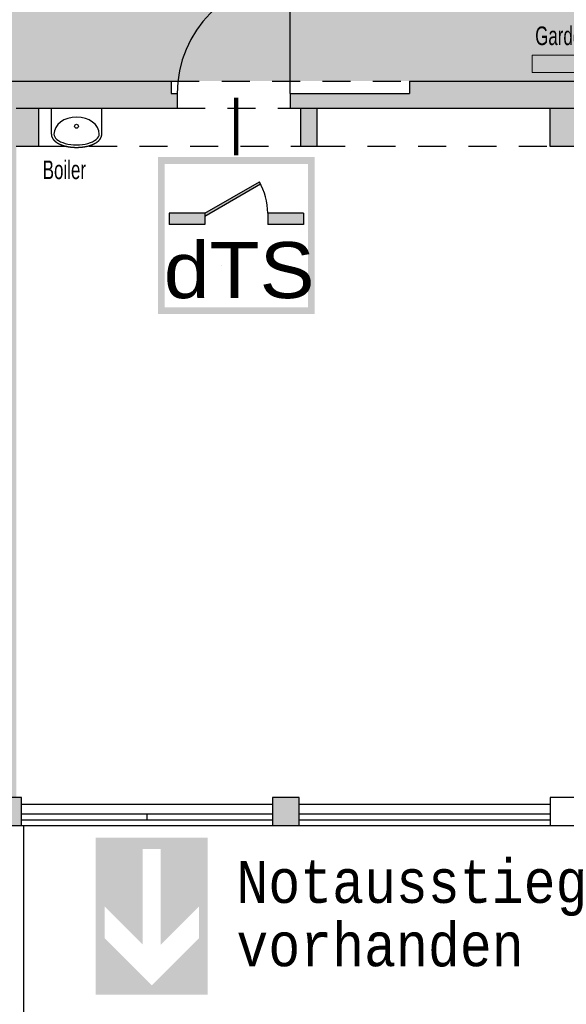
# Model space of a CAD drawing. Header units: metres. Extents: x -5 to 164, y -5 to 104.
# Tile 10 of 25: x 54.92 to 59.8, y 64.49 to 73.27. Entities that reach past the tile are written whole.
import ezdxf

# ---------------------------------------------------------------- set-up
doc = ezdxf.new("R2010")
doc.units = ezdxf.units.M
doc.header["$PDMODE"] = 65
for name, pattern in [('AUSGEZOGEN', [0]), ('LINIE_2', [0.45, 0.25, -0.2]), ('LINIE_9', [0.0003, 0, -0.0003])]:
    doc.linetypes.add(name, pattern=pattern)
for name, color, linetype, lineweight in [('XR$1$003ANVE1_ANSICHT_VERDECKT_1', 8, 'Continuous', 13), ('XR$1$003STTXT_BAUTEILBESCHRIFTUNG', 7, 'Continuous', 13), ('XR$1$003UZ013_BETON_STAHLBETON', 8, 'Continuous', 13), ('XR$1$003WN012_MAUERWERK', 1, 'Continuous', 13), ('XR$1$003WN111_ALLGEMEIN', 7, 'Continuous', 13), ('XR$1$004FE2DD_ZWEIDIMENSIONAL', 4, 'Continuous', 13), ('XR$1$004FEGLA_GLAS', 4, 'Continuous', 13), ('XR$1$004TT111_ALLGEMEIN', 7, 'Continuous', 13), ('XR$1$005BMENT_ENTWURF', 8, 'Continuous', 13), ('XR$1$005BSVEN_VORENTWURF', 7, 'Continuous', 13), ('XR$1$STANDARD', 7, 'Continuous', 25), ('XR$2$STANDARD', 7, 'Continuous', 25), ('XR$2$VERBAU-OBERSTER-RIEGEL', 7, 'Continuous', 13)]:
    doc.layers.add(name, color=color, linetype=linetype, lineweight=lineweight)
doc.styles.add('ARIAL', font='ARIAL.TTF')
doc.styles.add('LUCIDACONSOLE', font='LUCON.TTF')
doc.dimstyles.new('_DIMSTYLE_3', dxfattribs={"dimtxt": 0.75, "dimasz": 1, "dimexe": 0, "dimexo": 0, "dimgap": 0.375, "dimtad": 0, "dimrnd": 0.01, "dimzin": 4, "dimdsep": 46, "dimtxsty": 'Standard', "dimblk1": 'ALL_ML_STRICH', "dimblk2": 'ALL_ML_STRICH', "dimsah": 1, "dimcen": 0, "dimadec": 0, "dimazin": 0, "dimtfac": 1, "dimtdec": 0, "dimtix": 1, "dimtmove": 2, "dimatfit": 3, "dimfxl": 1, "dimtzin": 0, "dimlwd": 0, "dimlwe": 25, "dimarcsym": 0})

# ---------------------------------------------------------------- blocks, each defined once
blk = doc.blocks.new('ALL_ML_STRICH')
at = {"color": 0, "linetype": 'ByBlock', "lineweight": -2}
for p, q in [((0, -0.5), (0, 0.5)), ((-0.3, -0.3), (0.3, 0.3)), ((-1, 0), (0.5, 0))]:
    blk.add_line(p, q, dxfattribs=at)
blk = doc.blocks.new('*D10')
at = {"layer": 'DEFPOINTS', "color": 0, "linetype": 'AUSGEZOGEN', "lineweight": 25}
for p in [(39.3233, 66.0863), (100.0383, 66.0863), (39.3233, 58.1311)]:
    blk.add_point(p, dxfattribs=at)
at = {"layer": 'XR$2$STANDARD', "color": 0, "linetype": 'AUSGEZOGEN', "lineweight": -2}
for p, q in [((39.3233, 62.0036), (39.3233, 58.1311)), ((100.0383, 62.0036), (100.0383, 58.1311)), ((39.3233, 58.1311), (68.4933, 58.1311)), ((71.0871, 58.1311), (100.0383, 58.1311))]:
    blk.add_line(p, q, dxfattribs=at)
at = {"layer": 'XR$2$STANDARD', "color": 0, "linetype": 'AUSGEZOGEN', "lineweight": 25, "rotation": 180}
blk.add_blockref('ALL_ML_STRICH', (39.3233, 58.1311), dxfattribs=at)
at = {"layer": 'XR$2$STANDARD', "color": 0, "linetype": 'AUSGEZOGEN', "lineweight": 25}
blk.add_blockref('ALL_ML_STRICH', (100.0383, 58.1311), dxfattribs=at)
at = {"layer": 'XR$2$STANDARD', "color": 0, "linetype": 'AUSGEZOGEN', "lineweight": 25, "insert": (69.7902, 58.1311), "char_height": 0.75, "width": 2.329687, "attachment_point": 5}
blk.add_mtext('\\W0.62;\\A1;{60.71\\H0.495000;\\S^ ;}', dxfattribs=at)

msp = doc.modelspace()

# ---------------------------------------------------------------- hatches: boundary and pattern name
at = {"layer": 'XR$1$004TT111_ALLGEMEIN', "linetype": 'AUSGEZOGEN', "lineweight": 25}
h = msp.add_hatch(color=0, dxfattribs=at)
h.paths.add_polyline_path([(55.0883, 72.4863), (55.0883, 72.1463), (54.8883, 72.1463), (54.8883, 72.4863)], flags=16)
h.paths.add_polyline_path([(56.2708, 72.7263), (56.2708, 72.6163), (56.3233, 72.6163), (56.3233, 72.4863), (54.8883, 72.4863), (54.8883, 66.3363), (54.7383, 66.3363), (54.7383, 72.4863), (52.9733, 72.4863), (52.9733, 72.6163), (54.0358, 72.6163), (54.0358, 72.7263)], flags=16)
for points in [[(64.8533, 72.7263), (64.8533, 66.3363), (64.6583, 66.3363), (64.6583, 72.4863), (57.3333, 72.4863), (57.3333, 72.6163), (58.3958, 72.6163), (58.3958, 72.7263)], [(54.9333, 66.3363), (54.9333, 66.0863), (54.6933, 66.0863), (54.6933, 66.3363)], [(57.4133, 66.3363), (57.4133, 66.0863), (57.1733, 66.0863), (57.1733, 66.3363)]]:
    msp.add_hatch(color=0, dxfattribs=at).paths.add_polyline_path(points, flags=16)
h = msp.add_hatch(color=0, dxfattribs=at)
h.paths.add_polyline_path([(57.5733, 72.4863), (57.5733, 72.1463), (57.4233, 72.1463), (57.4233, 72.4863)], flags=16)
h.paths.add_polyline_path([(60.0683, 72.4863), (60.0683, 72.1463), (59.6483, 72.1463), (59.6483, 72.4863)], flags=16)
at = {"layer": 'XR$2$STANDARD', "linetype": 'AUSGEZOGEN', "lineweight": 140, "true_color": 0xc4ffc4}
h = msp.add_hatch(color=254, dxfattribs=at)
h.paths.add_polyline_path([(55.2175, 77.8813), (55.2175, 75.5988), (61.4201, 75.5988), (61.4201, 74.9188), (52.4279, 74.9188), (52.4279, 77.8811), (49.9233, 77.8813), (49.9733, 72.7263), (89.9783, 72.7263), (89.9783, 75.6813), (64.4583, 75.6813), (64.4583, 76.1313), (64.7183, 76.1313), (64.7183, 77.8813)])
h.paths.add_polyline_path([(50.9009, 76.109), (50.9009, 77.109), (52.3009, 77.109), (52.3009, 76.109)], flags=16)
at = {"layer": 'XR$2$STANDARD', "linetype": 'LINIE_9', "lineweight": 140}
h = msp.add_hatch(color=1, dxfattribs=at)
h.paths.add_polyline_path([(57.5519, 72.0482), (56.1519, 72.0482), (56.1519, 70.6482), (57.5519, 70.6482)])
h.paths.add_polyline_path([(56.2119, 71.9882), (57.4919, 71.9882), (57.4919, 70.7082), (56.2119, 70.7082)], flags=16)
at = {"layer": 'XR$2$STANDARD', "linetype": 'AUSGEZOGEN', "lineweight": 140}
for points in [[(56.5719, 71.5482), (56.5719, 71.523), (57.0678, 71.8093), (57.0569, 71.8282)], [(56.5719, 71.4482), (56.5719, 71.5482), (56.2519, 71.5482), (56.2519, 71.4482)], [(57.4519, 71.4482), (57.4519, 71.5482), (57.1319, 71.5482), (57.1319, 71.4482)]]:
    msp.add_hatch(color=0, dxfattribs=at).paths.add_polyline_path(points)
at = {"layer": 'XR$2$STANDARD', "linetype": 'AUSGEZOGEN', "lineweight": 25, "true_color": 0x00c600}
for points in [[(55.5971, 65.9764), (55.5971, 64.5764), (56.0971, 64.5764), (56.0971, 64.6594), (55.6771, 65.0794), (55.6771, 65.3622), (56.0171, 65.0222), (56.0171, 65.8764), (56.0971, 65.8764), (56.0971, 65.9764)], [(56.1771, 65.0222), (56.5171, 65.3622), (56.5171, 65.0794), (56.0971, 64.6594), (56.0971, 64.5764), (56.5971, 64.5764), (56.5971, 65.9764), (56.0971, 65.9764), (56.0971, 65.8764), (56.1771, 65.8764)]]:
    msp.add_hatch(color=92, dxfattribs=at).paths.add_polyline_path(points)

# ---------------------------------------------------------------- linework, layer by layer
at = {"layer": 'XR$1$003ANVE1_ANSICHT_VERDECKT_1', "color": 254, "linetype": 'AUSGEZOGEN', "lineweight": 25, "true_color": 0xf0f0b4}
for p, q in [((55.201, 72.4863), (55.651, 72.4863)), ((55.201, 72.2535), (55.201, 72.4863)), ((55.651, 72.2535), (55.651, 72.4863))]:
    msp.add_line(p, q, dxfattribs=at)
msp.add_lwpolyline([(55.201, 72.2535), (55.201, 72.253), (55.201, 72.2525), (55.201, 72.252), (55.201, 72.2516), (55.201, 72.2511), (55.201, 72.2506), (55.2011, 72.2501), (55.2011, 72.2497), (55.2011, 72.2492), (55.2011, 72.2487), (55.2012, 72.2483), (55.2012, 72.2478), (55.2013, 72.2473), (55.2013, 72.2468), (55.2013, 72.2464), (55.2014, 72.2459), (55.2014, 72.2454), (55.2015, 72.245), (55.2016, 72.2445), (55.2016, 72.244), (55.2017, 72.2435), (55.2018, 72.2431), (55.2018, 72.2426), (55.2019, 72.2421), (55.202, 72.2417), (55.2021, 72.2412), (55.2022, 72.2407), (55.2023, 72.2403), (55.2024, 72.2398), (55.2025, 72.2393), (55.2025, 72.2391), (55.2026, 72.2389), (55.2027, 72.2384), (55.2028, 72.238), (55.2029, 72.2375), (55.203, 72.237), (55.2031, 72.2366), (55.2032, 72.2361), (55.2033, 72.2357), (55.2035, 72.2352), (55.2036, 72.2347), (55.2037, 72.2343), (55.2039, 72.2338), (55.204, 72.2334), (55.2041, 72.2329), (55.2043, 72.2325), (55.2044, 72.232), (55.2046, 72.2316), (55.2047, 72.2311), (55.2049, 72.2307), (55.205, 72.2302), (55.2052, 72.2298), (55.2053, 72.2293), (55.2055, 72.2289), (55.2057, 72.2284), (55.2059, 72.228), (55.206, 72.2276), (55.2062, 72.2271), (55.2064, 72.2267), (55.2066, 72.2262), (55.2068, 72.2258), (55.2068, 72.2256), (55.2069, 72.2254), (55.2071, 72.2249), (55.2073, 72.2245), (55.2075, 72.2241), (55.2077, 72.2236), (55.2079, 72.2232), (55.2081, 72.2228), (55.2083, 72.2223), (55.2085, 72.2219), (55.2088, 72.2215), (55.209, 72.2211), (55.2092, 72.2206), (55.2094, 72.2202), (55.2096, 72.2198), (55.2099, 72.2194), (55.2101, 72.2189), (55.2103, 72.2185), (55.2105, 72.2181), (55.2108, 72.2177), (55.211, 72.2173), (55.2113, 72.2169), (55.2115, 72.2164), (55.2117, 72.216), (55.212, 72.2156), (55.2122, 72.2152), (55.2125, 72.2148), (55.2127, 72.2144), (55.213, 72.214), (55.2133, 72.2136), (55.2135, 72.2132), (55.2137, 72.213), (55.2138, 72.2128), (55.2141, 72.2124), (55.2143, 72.212), (55.2146, 72.2116), (55.2149, 72.2112), (55.2151, 72.2108), (55.2154, 72.2104), (55.2157, 72.21), (55.216, 72.2096), (55.2163, 72.2092), (55.2166, 72.2088), (55.2168, 72.2084), (55.2171, 72.208), (55.2174, 72.2076), (55.2177, 72.2073), (55.218, 72.2069), (55.2183, 72.2065), (55.2186, 72.2061), (55.2189, 72.2057), (55.2192, 72.2053), (55.2195, 72.205), (55.2198, 72.2046), (55.2202, 72.2042), (55.2205, 72.2038), (55.2208, 72.2035), (55.2211, 72.2031), (55.2214, 72.2027), (55.2217, 72.2023), (55.2221, 72.202), (55.2224, 72.2016), (55.2227, 72.2012), (55.2231, 72.2009), (55.2237, 72.2002), (55.2244, 72.1994), (55.225, 72.1987), (55.2257, 72.198), (55.2264, 72.1973), (55.2271, 72.1966), (55.2278, 72.1959), (55.2285, 72.1952), (55.2293, 72.1945), (55.23, 72.1939), (55.2307, 72.1932), (55.2315, 72.1925), (55.2322, 72.1918), (55.233, 72.1912), (55.2337, 72.1905), (55.2345, 72.1899), (55.2353, 72.1892), (55.236, 72.1886), (55.2368, 72.1879), (55.2376, 72.1873), (55.2384, 72.1866), (55.2392, 72.186), (55.2401, 72.1854), (55.2409, 72.1848), (55.2417, 72.1841), (55.2426, 72.1835), (55.2434, 72.1829), (55.2443, 72.1823), (55.2451, 72.1817), (55.2455, 72.1814), (55.246, 72.1811), (55.2468, 72.1805), (55.2477, 72.1799), (55.2486, 72.1793), (55.2495, 72.1787), (55.2504, 72.1782), (55.2513, 72.1776), (55.2522, 72.177), (55.2531, 72.1765), (55.254, 72.1759), (55.255, 72.1753), (55.2559, 72.1748), (55.2568, 72.1742), (55.2578, 72.1737), (55.2587, 72.1731), (55.2597, 72.1726), (55.2606, 72.172), (55.2616, 72.1715), (55.2626, 72.171), (55.2636, 72.1705), (55.2645, 72.1699), (55.2655, 72.1694), (55.2665, 72.1689), (55.2675, 72.1684), (55.2685, 72.1679), (55.2696, 72.1674), (55.2706, 72.1669), (55.2716, 72.1664), (55.2726, 72.1659), (55.2737, 72.1654), (55.2742, 72.1652), (55.2747, 72.1649), (55.2758, 72.1644), (55.2768, 72.164), (55.2779, 72.1635), (55.2789, 72.163), (55.28, 72.1625), (55.2811, 72.1621), (55.2821, 72.1616), (55.2832, 72.1612), (55.2843, 72.1607), (55.2854, 72.1603), (55.2865, 72.1598), (55.2876, 72.1594), (55.2887, 72.159), (55.2898, 72.1585), (55.291, 72.1581), (55.2921, 72.1577), (55.2932, 72.1573), (55.2943, 72.1568), (55.2955, 72.1564), (55.2966, 72.156), (55.2978, 72.1556), (55.2989, 72.1552), (55.3001, 72.1548), (55.3012, 72.1544), (55.3024, 72.154), (55.3036, 72.1537), (55.3048, 72.1533), (55.3059, 72.1529), (55.3071, 72.1525), (55.3077, 72.1523), (55.3083, 72.1522), (55.3095, 72.1518), (55.3107, 72.1514), (55.3119, 72.1511), (55.3131, 72.1507), (55.3143, 72.1504), (55.3155, 72.15), (55.3168, 72.1497), (55.318, 72.1493), (55.3192, 72.149), (55.3204, 72.1487), (55.3217, 72.1483), (55.3229, 72.148), (55.3241, 72.1477), (55.3254, 72.1474), (55.3266, 72.1471), (55.3279, 72.1468), (55.3291, 72.1465), (55.3304, 72.1462), (55.3317, 72.1459), (55.3329, 72.1456), (55.3342, 72.1453), (55.3355, 72.145), (55.3368, 72.1447), (55.338, 72.1445), (55.3393, 72.1442), (55.3406, 72.1439), (55.3419, 72.1437), (55.3432, 72.1434), (55.3445, 72.1432), (55.3451, 72.143), (55.3458, 72.1429), (55.3471, 72.1427), (55.3484, 72.1424), (55.3497, 72.1422), (55.351, 72.1419), (55.3523, 72.1417), (55.3536, 72.1415), (55.355, 72.1413), (55.3563, 72.1411), (55.3576, 72.1408), (55.3589, 72.1406), (55.3603, 72.1404), (55.3616, 72.1402), (55.3629, 72.14), (55.3643, 72.1398), (55.3656, 72.1396), (55.3669, 72.1395), (55.3683, 72.1393), (55.3696, 72.1391), (55.371, 72.1389), (55.3723, 72.1388), (55.3737, 72.1386), (55.375, 72.1384), (55.3764, 72.1383), (55.3777, 72.1381), (55.3791, 72.138), (55.3805, 72.1379), (55.3818, 72.1377), (55.3832, 72.1376), (55.3845, 72.1375), (55.3856, 72.1374), (55.3866, 72.1373), (55.3887, 72.1371), (55.3908, 72.1369), (55.3929, 72.1368), (55.395, 72.1366), (55.397, 72.1365), (55.3991, 72.1363), (55.4012, 72.1362), (55.4033, 72.1361), (55.4054, 72.136), (55.4075, 72.1359), (55.4096, 72.1358), (55.4117, 72.1358), (55.4138, 72.1357), (55.4159, 72.1357), (55.418, 72.1356), (55.4202, 72.1356), (55.4223, 72.1356), (55.4244, 72.1355), (55.4265, 72.1355), (55.4286, 72.1355), (55.4307, 72.1356), (55.4328, 72.1356), (55.4349, 72.1356), (55.437, 72.1357), (55.4391, 72.1357), (55.4412, 72.1358), (55.4433, 72.1359), (55.4454, 72.136), (55.4475, 72.1361), (55.4486, 72.1361), (55.4496, 72.1362), (55.4517, 72.1363), (55.4538, 72.1364), (55.4559, 72.1365), (55.458, 72.1367), (55.4601, 72.1368), (55.4622, 72.137), (55.4642, 72.1372), (55.4663, 72.1374), (55.4684, 72.1375), (55.4704, 72.1378), (55.4725, 72.138), (55.4746, 72.1382), (55.4766, 72.1384), (55.4787, 72.1387), (55.4807, 72.1389), (55.4828, 72.1392), (55.4848, 72.1394), (55.4868, 72.1397), (55.4889, 72.14), (55.4909, 72.1403), (55.4929, 72.1406), (55.4949, 72.1409), (55.4969, 72.1413), (55.4989, 72.1416), (55.5009, 72.1419), (55.5029, 72.1423), (55.5049, 72.1427), (55.5069, 72.143), (55.5088, 72.1434), (55.5098, 72.1436), (55.5108, 72.1438), (55.5127, 72.1442), (55.5147, 72.1446), (55.5166, 72.1451), (55.5186, 72.1455), (55.5205, 72.1459), (55.5224, 72.1464), (55.5243, 72.1468), (55.5262, 72.1473), (55.5281, 72.1478), (55.53, 72.1483), (55.5318, 72.1488), (55.5337, 72.1493), (55.5355, 72.1498), (55.5374, 72.1503), (55.5392, 72.1508), (55.541, 72.1514), (55.5429, 72.1519), (55.5447, 72.1525), (55.5465, 72.153), (55.5483, 72.1536), (55.55, 72.1542), (55.5518, 72.1548), (55.5535, 72.1554), (55.5553, 72.156), (55.557, 72.1566), (55.5587, 72.1573), (55.5605, 72.1579), (55.5622, 72.1585), (55.5638, 72.1592), (55.5645, 72.1595), (55.5651, 72.1597), (55.5663, 72.1602), (55.5676, 72.1607), (55.5688, 72.1612), (55.57, 72.1617), (55.5712, 72.1622), (55.5724, 72.1628), (55.5736, 72.1633), (55.5748, 72.1638), (55.576, 72.1644), (55.5772, 72.1649), (55.5784, 72.1654), (55.5796, 72.166), (55.5807, 72.1666), (55.5819, 72.1671), (55.583, 72.1677), (55.5842, 72.1683), (55.5853, 72.1688), (55.5864, 72.1694), (55.5875, 72.17), (55.5886, 72.1706), (55.5897, 72.1712), (55.5908, 72.1718), (55.5919, 72.1724), (55.593, 72.173), (55.5941, 72.1736), (55.5952, 72.1742), (55.5962, 72.1749), (55.5973, 72.1755), (55.5983, 72.1761), (55.5987, 72.1764), (55.5992, 72.1767), (55.6, 72.1772), (55.6009, 72.1777), (55.6017, 72.1783), (55.6026, 72.1788), (55.6034, 72.1794), (55.6043, 72.1799), (55.6051, 72.1805), (55.6059, 72.1811), (55.6067, 72.1816), (55.6075, 72.1822), (55.6083, 72.1828), (55.6091, 72.1833), (55.6099, 72.1839), (55.6107, 72.1845), (55.6115, 72.1851), (55.6123, 72.1857), (55.613, 72.1863), (55.6138, 72.1869), (55.6145, 72.1875), (55.6153, 72.1881), (55.616, 72.1887), (55.6168, 72.1893), (55.6175, 72.1899), (55.6182, 72.1905), (55.619, 72.1912), (55.6197, 72.1918), (55.6204, 72.1924), (55.6211, 72.1931), (55.6218, 72.1937), (55.622, 72.1939), (55.6223, 72.1942), (55.6228, 72.1947), (55.6234, 72.1952), (55.6239, 72.1957), (55.6244, 72.1962), (55.625, 72.1967), (55.6255, 72.1973), (55.626, 72.1978), (55.6265, 72.1983), (55.627, 72.1988), (55.6275, 72.1994), (55.628, 72.1999), (55.6285, 72.2004), (55.629, 72.201), (55.6294, 72.2015), (55.6299, 72.202), (55.6304, 72.2026), (55.6309, 72.2031), (55.6313, 72.2037), (55.6318, 72.2042), (55.6322, 72.2048), (55.6327, 72.2053), (55.6331, 72.2059), (55.6336, 72.2064), (55.634, 72.207), (55.6344, 72.2076), (55.6349, 72.2081), (55.6353, 72.2087), (55.6357, 72.2093), (55.6361, 72.2098), (55.6363, 72.2101), (55.6365, 72.2104), (55.6369, 72.211), (55.6373, 72.2116), (55.6377, 72.2122), (55.6381, 72.2127), (55.6385, 72.2133), (55.6389, 72.2139), (55.6393, 72.2145), (55.6396, 72.2151), (55.64, 72.2157), (55.6404, 72.2163), (55.6407, 72.2169), (55.6411, 72.2175), (55.6414, 72.2181), (55.6417, 72.2187), (55.6421, 72.2194), (55.6424, 72.22), (55.6427, 72.2206), (55.6431, 72.2212), (55.6434, 72.2218), (55.6437, 72.2225), (55.644, 72.2231), (55.6443, 72.2237), (55.6446, 72.2243), (55.6448, 72.225), (55.6451, 72.2256), (55.6454, 72.2263), (55.6456, 72.2269), (55.6459, 72.2275), (55.6462, 72.2282), (55.6463, 72.2284), (55.6464, 72.2287), (55.6465, 72.2292), (55.6467, 72.2297), (55.6469, 72.2302), (55.6471, 72.2307), (55.6473, 72.2312), (55.6474, 72.2317), (55.6476, 72.2322), (55.6477, 72.2327), (55.6479, 72.2332), (55.6481, 72.2337), (55.6482, 72.2342), (55.6484, 72.2348), (55.6485, 72.2353), (55.6486, 72.2358), (55.6488, 72.2363), (55.6489, 72.2368), (55.649, 72.2373), (55.6492, 72.2378), (55.6493, 72.2384), (55.6494, 72.2389), (55.6495, 72.2394), (55.6496, 72.2399), (55.6497, 72.2404), (55.6498, 72.241), (55.6499, 72.2415), (55.65, 72.242), (55.6501, 72.2425), (55.6502, 72.2431), (55.6502, 72.2436), (55.6503, 72.2438), (55.6503, 72.2439), (55.6503, 72.2442), (55.6504, 72.2446), (55.6504, 72.2449), (55.6505, 72.2452), (55.6505, 72.2456), (55.6505, 72.2459), (55.6506, 72.2462), (55.6506, 72.2465), (55.6506, 72.2469), (55.6507, 72.2472), (55.6507, 72.2475), (55.6507, 72.2479), (55.6508, 72.2482), (55.6508, 72.2485), (55.6508, 72.2488), (55.6508, 72.2492), (55.6509, 72.2495), (55.6509, 72.2498), (55.6509, 72.2502), (55.6509, 72.2505), (55.6509, 72.2508), (55.6509, 72.2511), (55.6509, 72.2515), (55.6509, 72.2518), (55.651, 72.2521), (55.651, 72.2525), (55.651, 72.2528), (55.651, 72.2531), (55.651, 72.2535)], dxfattribs=at)
msp.add_circle((55.4252, 72.324), 0.0173, dxfattribs=at)
for ratio, start_param, end_param in [(0.753549, 3.141593, 6.283185), (0.470674, 0, 3.141593)]:
    msp.add_ellipse((55.426, 72.2535), major_axis=(-0.2023, 0), ratio=ratio, start_param=start_param, end_param=end_param, dxfattribs=at)
at = {"layer": 'XR$1$003STTXT_BAUTEILBESCHRIFTUNG', "color": 1, "linetype": 'AUSGEZOGEN', "lineweight": 25}
for p, q in [((54.9333, 66.2763), (57.1733, 66.2763)), ((57.4133, 66.2763), (59.6533, 66.2763)), ((54.9333, 66.0863), (57.1733, 66.0863)), ((57.4133, 66.0863), (59.6533, 66.0863))]:
    msp.add_line(p, q, dxfattribs=at)
at = {"layer": 'XR$1$003UZ013_BETON_STAHLBETON', "color": 0, "linetype": 'AUSGEZOGEN', "lineweight": 25}
for p, q in [((57.1733, 66.1863), (54.9333, 66.1863)), ((56.0533, 66.1863), (56.0533, 66.1363)), ((59.6533, 66.1863), (57.4133, 66.1863)), ((54.9333, 66.1363), (57.1733, 66.1363)), ((57.4133, 66.1363), (59.6533, 66.1363))]:
    msp.add_line(p, q, dxfattribs=at)
at = {"layer": 'XR$1$003WN012_MAUERWERK', "color": 204, "linetype": 'AUSGEZOGEN', "lineweight": 13, "true_color": 0x821eb4}
msp.add_lwpolyline([(59.4922, 72.9585), (63.5791, 72.9585), (63.5791, 72.8043), (59.4922, 72.8043), (59.4922, 72.9585)], close=True, dxfattribs=at)
at = {"layer": 'XR$1$003WN111_ALLGEMEIN', "color": 2, "linetype": 'AUSGEZOGEN', "lineweight": 25}
for p, q in [((54.0358, 72.7263), (56.2708, 72.7263)), ((56.2708, 72.7263), (56.2708, 72.6163)), ((58.3958, 72.7263), (66.6108, 72.7263)), ((58.3958, 72.7263), (58.3958, 72.6163)), ((56.2708, 72.6163), (56.3233, 72.6163)), ((56.3233, 72.6163), (56.3233, 72.4863)), ((57.3333, 72.6163), (58.3958, 72.6163)), ((57.3333, 72.6163), (57.3333, 72.4863)), ((54.8883, 72.4863), (56.3233, 72.4863)), ((55.0883, 72.1463), (55.0883, 72.4863)), ((57.3333, 72.4863), (64.6583, 72.4863)), ((57.4233, 72.4863), (57.4233, 72.1463)), ((57.5733, 72.1463), (57.5733, 72.4863)), ((57.5733, 72.4863), (59.6483, 72.4863)), ((59.6483, 72.4863), (59.6483, 72.1463)), ((54.8883, 72.1463), (55.0883, 72.1463)), ((57.4233, 72.1463), (57.5733, 72.1463)), ((59.6483, 72.1463), (60.0683, 72.1463))]:
    msp.add_line(p, q, dxfattribs=at)
at = {"layer": 'XR$1$003WN111_ALLGEMEIN', "color": 0, "linetype": 'AUSGEZOGEN', "lineweight": 25}
msp.add_line((54.9527, 66.0863), (54.9527, 62.0863), dxfattribs=at)
at = {"layer": 'XR$1$003WN111_ALLGEMEIN', "color": 2, "linetype": 'AUSGEZOGEN', "lineweight": 25}
for points in [[(54.6933, 66.3363), (54.6933, 66.0863), (54.9333, 66.0863), (54.9333, 66.3363), (54.6933, 66.3363)], [(57.1733, 66.3363), (57.1733, 66.0863), (57.4133, 66.0863), (57.4133, 66.3363), (57.1733, 66.3363)], [(59.6533, 66.3363), (59.6533, 66.0863), (59.8933, 66.0863), (59.8933, 66.3363), (59.6533, 66.3363)]]:
    msp.add_lwpolyline(points, close=True, dxfattribs=at)
at = {"layer": 'XR$1$004FE2DD_ZWEIDIMENSIONAL', "color": 1, "linetype": 'AUSGEZOGEN', "lineweight": 25}
msp.add_line((57.3333, 72.6163), (57.3333, 73.6263), dxfattribs=at)
msp.add_arc((57.3333, 72.6163), 1.01, 90, 180, dxfattribs=at)
at = {"layer": 'XR$1$005BMENT_ENTWURF', "color": 254, "linetype": 'LINIE_2', "lineweight": 25, "true_color": 0xf0f0b4}
for p, q in [((56.2708, 72.7263), (58.3958, 72.7263)), ((56.3233, 72.4863), (57.3333, 72.4863)), ((55.0883, 72.1463), (57.4233, 72.1463)), ((57.5733, 72.1463), (59.6483, 72.1463))]:
    msp.add_line(p, q, dxfattribs=at)
at = {"layer": 'XR$1$STANDARD', "color": 1, "linetype": 'AUSGEZOGEN', "lineweight": 140}
msp.add_line((56.8487, 72.0663), (56.8487, 72.5764), dxfattribs=at)
at = {"layer": 'XR$2$STANDARD', "color": 1, "linetype": 'AUSGEZOGEN', "lineweight": 25}
for p, q in [((56.5719, 71.5482), (57.0569, 71.8282)), ((56.5719, 71.523), (57.0678, 71.8093)), ((56.2519, 71.5482), (56.2519, 71.4482)), ((56.5719, 71.5482), (56.2519, 71.5482)), ((56.5719, 71.5482), (56.5719, 71.4482)), ((57.1319, 71.5482), (57.1319, 71.4482)), ((57.4519, 71.5482), (57.1319, 71.5482)), ((57.4519, 71.5482), (57.4519, 71.4482)), ((56.5719, 71.4482), (56.2519, 71.4482)), ((57.4519, 71.4482), (57.1319, 71.4482))]:
    msp.add_line(p, q, dxfattribs=at)
msp.add_arc((56.5719, 71.5482), 0.56, 0, 30, dxfattribs=at)
at = {"layer": 'XR$2$VERBAU-OBERSTER-RIEGEL', "color": 1, "linetype": 'AUSGEZOGEN', "lineweight": 25}
msp.add_line((56.7148, 71.0818), (56.7149, 71.0818), dxfattribs=at)

# ---------------------------------------------------------------- texts
at = {"layer": 'XR$1$003WN012_MAUERWERK', "color": 204, "linetype": 'AUSGEZOGEN', "lineweight": 13, "true_color": 0x821eb4, "insert": (59.5185, 73.0458), "char_height": 0.166, "width": 0.992509, "attachment_point": 7}
msp.add_mtext('\\W0.68;Garderobe', dxfattribs=at)
at = {"layer": 'XR$1$004FEGLA_GLAS', "color": 0, "linetype": 'AUSGEZOGEN', "lineweight": 70, "insert": (56.8503, 65.7702), "char_height": 0.375, "width": 4.180207, "attachment_point": 1, "line_spacing_factor": 0.903614, "style": 'LUCIDACONSOLE'}
msp.add_mtext('{\\fLucida Console|i0|b0;\\H0.375000;\\W1.000000;\\C7;Notausstieg}\\P{\\fLucida Console|i0|b0;\\H0.375000;\\W1.000000;\\C7;vorhanden}\\P', dxfattribs=at)
at = {"layer": 'XR$1$005BSVEN_VORENTWURF', "color": 254, "linetype": 'AUSGEZOGEN', "lineweight": 25, "true_color": 0xf0f0b4, "insert": (55.1242, 71.85), "char_height": 0.166, "width": 0.668571, "attachment_point": 7}
msp.add_mtext('\\W0.68;Boiler', dxfattribs=at)
at = {"layer": 'XR$2$STANDARD', "color": 0, "linetype": 'AUSGEZOGEN', "lineweight": 25, "insert": (56.2044, 70.7835), "char_height": 0.5, "width": 1.546311, "attachment_point": 7, "style": 'ARIAL'}
msp.add_mtext('\\W1.05;dTS', dxfattribs=at)

# ---------------------------------------------------------------- dimensions: what is measured, and where the dimension line sits
at = {"layer": 'XR$2$STANDARD', "color": 0, "linetype": 'AUSGEZOGEN', "lineweight": 25}
dim = msp.add_linear_dim(base=(100.0383028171, 58.1310572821), p1=(39.3233028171, 62.003644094), p2=(100.0383028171, 62.003644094), dimstyle='_DIMSTYLE_3', override={"dimpost": '<>', "dimclrd": 0, "dimclre": 0, "dimclrt": 0, "dimlwd": 0, "dimlwe": 25}, dxfattribs=at)
dim.commit()
dim.dimension.update_dxf_attribs({"geometry": '*D10', "text_midpoint": (69.7901778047, 58.1310572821)})

doc.saveas('drawing.dxf')
